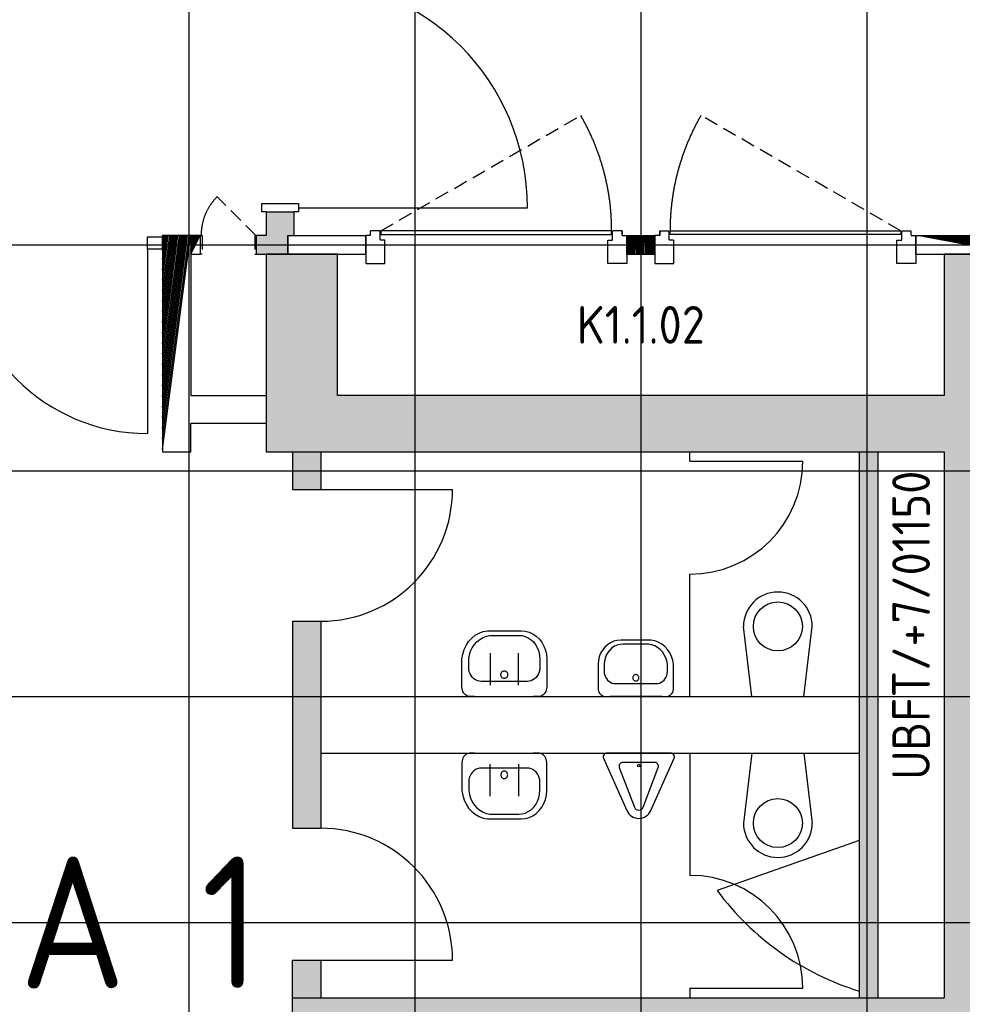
# Model space of a CAD drawing. Header units: millimetres. Extents: x 2502971067 to 2502991033, y 5626762590 to 5626807088.
# Tile 3 of 109: x 2502981352 to 2502986357, y 5626768375 to 5626773606. Entities that reach past the tile are written whole.
import ezdxf
from ezdxf.enums import TextEntityAlignment as Align

# ---------------------------------------------------------------- set-up
doc = ezdxf.new("R2010")
doc.units = ezdxf.units.MM
doc.linetypes.add('GESTRICHELT', pattern=[0.75, 0.5, -0.25])
for name, color, linetype in [('A_Kern', 7, 'Continuous'), ('A_Kern-Beschr', 2, 'Continuous'), ('A_Raster', 253, 'Continuous'), ('A_Schacht-Beschr', 2, 'Continuous'), ('A_Schacht-Tür', 2, 'GESTRICHELT'), ('A_Schraffur-F90', 9, 'Continuous'), ('A_Schraffur-F90-Brandabschnitt', 2, 'Continuous'), ('A_Schraffur-Kern', 9, 'Continuous'), ('A_Schraffur-Wand', 9, 'Continuous'), ('A_Tür', 1, 'Continuous'), ('A_Tür-Brandschutz-Kern-WC', 1, 'Continuous'), ('A_Tür-Brandschutz-Kern-WC-Beschr', 2, 'Continuous'), ('A_Tür-T30', 1, 'Continuous'), ('A_Tür-T30-Brandabschnitt', 1, 'Continuous'), ('A_Wand', 7, 'Continuous'), ('A_Wand-F90', 7, 'Continuous'), ('A_Wand-F90-Brandabschnitt', 7, 'Continuous'), ('A_Wand-Glas', 7, 'Continuous'), ('I_Sanitär', 2, 'Continuous')]:
    doc.layers.add(name, color=color, linetype=linetype)
doc.styles.add('Isocp 2.0mm', font='isocp.shx', dxfattribs={"height": 200})
doc.styles.add('Isocp 5.0mm', font='isocp.shx', dxfattribs={"height": 500})
pattern_1 = [(45, (0, 0), (-70.7106781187, 70.7106781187), []), (135, (0, 0), (-70.7106781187, -70.7106781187), [])]

msp = doc.modelspace()

# ---------------------------------------------------------------- hatches: boundary and pattern name
at = {"layer": 'A_Schraffur-F90'}
h = msp.add_hatch(color=256, dxfattribs=at)
h.dxf.hatch_style = 1
h.paths.add_polyline_path([(2502982950, 5626771310), (2502982800, 5626771310), (2502982800, 5626771110), (2502982950, 5626771110)])
h = msp.add_hatch(color=256, dxfattribs=at)
h.dxf.hatch_style = 1
h.paths.add_polyline_path([(2502982950, 5626770410), (2502982800, 5626770410), (2502982800, 5626769310), (2502982950, 5626769310)])
h = msp.add_hatch(color=256, dxfattribs=at)
h.dxf.hatch_style = 1
h.paths.add_polyline_path([(2502982950, 5626768610), (2502982800, 5626768610), (2502982800, 5626768410), (2502982950, 5626768410)])
at = {"layer": 'A_Schraffur-F90-Brandabschnitt'}
h = msp.add_hatch(dxfattribs=at)
h.set_pattern_fill('_USER', color=256, scale=100, angle=45, style=0, double=1, pattern_type=0)
h.set_pattern_definition(pattern_1)
h.paths.add_polyline_path([(2502982260, 5626771610), (2502982260, 5626772460), (2502982110, 5626772460), (2502982110, 5626771310), (2502982260, 5626771310), (2502982260, 5626771460), (2502982660, 5626771460), (2502982660, 5626771610)], flags=0)
h = msp.add_hatch(dxfattribs=at)
h.set_pattern_fill('_USER', color=256, scale=100, angle=45, style=0, double=1, pattern_type=0)
h.set_pattern_definition(pattern_1)
h.paths.add_polyline_path([(2502982310, 5626772460), (2502982260, 5626772460), (2502982260, 5626772360), (2502982310, 5626772360)])
h = msp.add_hatch(dxfattribs=at)
h.set_pattern_fill('_USER', color=256, scale=100, angle=45, style=0, double=1, pattern_type=0)
h.set_pattern_definition(pattern_1)
h.paths.add_polyline_path([(2502983190, 5626772460), (2502982775, 5626772460), (2502982775, 5626772360), (2502983190, 5626772360)])
h = msp.add_hatch(dxfattribs=at)
h.set_pattern_fill('_USER', color=256, scale=100, angle=45, style=0, double=1, pattern_type=0)
h.set_pattern_definition(pattern_1)
h.paths.add_polyline_path([(2502984725, 5626772460), (2502984575, 5626772460), (2502984575, 5626772360), (2502984725, 5626772360.000001)])
h = msp.add_hatch(dxfattribs=at)
h.set_pattern_fill('_USER', color=256, scale=100, angle=45, style=0, double=1, pattern_type=0)
h.set_pattern_definition(pattern_1)
h.paths.add_polyline_path([(2502986640, 5626772460), (2502986110, 5626772460), (2502986110, 5626772360), (2502986640, 5626772360)])
at = {"layer": 'A_Schraffur-Kern'}
h = msp.add_hatch(color=256, dxfattribs=at)
h.dxf.hatch_style = 1
h.paths.add_polyline_path([(2502986640, 5626772360), (2502986260, 5626772360), (2502986260, 5626771610), (2502983040, 5626771610), (2502983040, 5626772360), (2502982775, 5626772360), (2502982660, 5626772360), (2502982660, 5626771310), (2502986260, 5626771310), (2502986260, 5626768410), (2502982800, 5626768410), (2502982800, 5626768210), (2502986260, 5626768210), (2502986260, 5626766310), (2502982660, 5626766310), (2502982660, 5626765260), (2502983040, 5626765260), (2502983040, 5626766010), (2502986260, 5626766010), (2502986260, 5626765260), (2502986640, 5626765260)])
h = msp.add_hatch(color=256, dxfattribs=at)
h.dxf.hatch_style = 1
h.paths.add_polyline_path([(2502985910, 5626771310), (2502985810, 5626771310), (2502985810, 5626768410), (2502985910, 5626768410)])
at = {"layer": 'A_Schraffur-Wand'}
h = msp.add_hatch(color=256, dxfattribs=at)
h.dxf.hatch_style = 1
h.paths.add_polyline_path([(2502982660, 5626772460), (2502982610, 5626772460), (2502982610, 5626772360), (2502982775, 5626772360), (2502982775, 5626772460), (2502982810, 5626772460), (2502982810, 5626772584.9995), (2502982660, 5626772584.9995)])

# ---------------------------------------------------------------- linework, layer by layer
at = {"layer": 'A_Kern'}
for p, q in [((2502983040, 5626772360), (2502982660, 5626772360)), ((2502982660, 5626772360), (2502982660, 5626771310)), ((2502983040, 5626771610), (2502983040, 5626772360)), ((2502986640, 5626772360), (2502986260, 5626772360)), ((2502986260, 5626772360), (2502986260, 5626771610)), ((2502986260, 5626771610), (2502983040, 5626771610)), ((2502982660, 5626771310), (2502986260, 5626771310)), ((2502985810, 5626771310), (2502985810, 5626768410)), ((2502985910, 5626768410), (2502985910, 5626771310)), ((2502986260, 5626771310), (2502986260, 5626768410)), ((2502982800, 5626768210), (2502982800, 5626768410)), ((2502982800, 5626768410), (2502986260, 5626768410))]:
    msp.add_line(p, q, dxfattribs=at)
at = {"layer": 'A_Raster'}
for p, q in [((2502982250, 5626806160), (2502982250, 5626762660)), ((2502983450, 5626806160), (2502983450, 5626762660)), ((2502984650, 5626806160), (2502984650, 5626762660)), ((2502985850, 5626806160), (2502985850, 5626762660)), ((2502971300, 5626772410), (2502990800, 5626772410)), ((2502971300, 5626771210), (2502990800, 5626771210)), ((2502971300, 5626770010), (2502990800, 5626770010)), ((2502971300, 5626768810), (2502990800, 5626768810))]:
    msp.add_line(p, q, dxfattribs=at)
at = {"layer": 'A_Schacht-Tür', "ltscale": 150}
for p, q in [((2502983270, 5626772485), (2502984330.88112, 5626773097.5)), ((2502986030, 5626772485), (2502984969.11888, 5626773097.5)), ((2502982605, 5626772460), (2502982399.939034, 5626772665.060966)), ((2502982310, 5626772460), (2502982320, 5626772460)), ((2502982320, 5626772460), (2502982320, 5626772360)), ((2502982610, 5626772460), (2502982600, 5626772460)), ((2502982600, 5626772460), (2502982600, 5626772360)), ((2502982320, 5626772360), (2502982310, 5626772360)), ((2502982600, 5626772360), (2502982610, 5626772360))]:
    msp.add_line(p, q, dxfattribs=at)
at = {"layer": 'A_Schacht-Tür'}
for p, q in [((2502983215, 5626772460), (2502983215, 5626772485)), ((2502983215, 5626772460), (2502983215, 5626772485)), ((2502983265, 5626772485), (2502983215, 5626772485)), ((2502983265, 5626772435), (2502983265, 5626772485)), ((2502984495, 5626772485), (2502983270, 5626772485)), ((2502983270, 5626772485), (2502983270, 5626772465)), ((2502984495, 5626772465), (2502984495, 5626772485)), ((2502984500, 5626772435), (2502984500, 5626772485)), ((2502984550, 5626772485), (2502984500, 5626772485)), ((2502984550, 5626772485), (2502984550, 5626772460)), ((2502984550, 5626772460), (2502984550, 5626772485)), ((2502984750, 5626772485), (2502984750, 5626772460)), ((2502984750, 5626772460), (2502984750, 5626772485)), ((2502984750, 5626772485), (2502984800, 5626772485)), ((2502984800, 5626772435), (2502984800, 5626772485)), ((2502984805, 5626772485), (2502986030, 5626772485)), ((2502984805, 5626772465), (2502984805, 5626772485)), ((2502986030, 5626772485), (2502986030, 5626772465)), ((2502986035, 5626772435), (2502986035, 5626772485)), ((2502986035, 5626772485), (2502986085, 5626772485)), ((2502986085, 5626772460), (2502986085, 5626772485)), ((2502986085, 5626772460), (2502986085, 5626772485)), ((2502983215, 5626772460), (2502983190, 5626772460)), ((2502983190, 5626772460), (2502983190, 5626772310)), ((2502983290, 5626772435), (2502983265, 5626772435)), ((2502983270, 5626772465), (2502984495, 5626772465)), ((2502983290, 5626772310), (2502983290, 5626772435)), ((2502984475, 5626772310), (2502984475, 5626772435)), ((2502984475, 5626772435), (2502984500, 5626772435)), ((2502984550, 5626772460), (2502984575, 5626772460)), ((2502984575, 5626772460), (2502984575, 5626772310)), ((2502984750, 5626772460), (2502984725, 5626772460)), ((2502984725, 5626772460), (2502984725, 5626772310)), ((2502984825, 5626772435), (2502984800, 5626772435)), ((2502986030, 5626772465), (2502984805, 5626772465)), ((2502984825, 5626772310), (2502984825, 5626772435)), ((2502986010, 5626772310), (2502986010, 5626772435)), ((2502986010, 5626772435), (2502986035, 5626772435)), ((2502986085, 5626772460), (2502986110, 5626772460)), ((2502986110, 5626772460), (2502986110, 5626772310)), ((2502983190, 5626772310), (2502983290, 5626772310)), ((2502984575, 5626772310), (2502984475, 5626772310)), ((2502984725, 5626772310), (2502984825, 5626772310)), ((2502986110, 5626772310), (2502986010, 5626772310))]:
    msp.add_line(p, q, dxfattribs=at)
at = {"layer": 'A_Schacht-Tür', "ltscale": 150}
for centre, radius, start, end in [((2502983270, 5626772485), 1225, 0, 29.999999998), ((2502986030, 5626772485), 1225, 150.000000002, 180), ((2502982605, 5626772460), 290, 135, 180)]:
    msp.add_arc(centre, radius, start, end, dxfattribs=at)
at = {"layer": 'A_Tür'}
for p, q in [((2502982637, 5626772584.9995), (2502982637, 5626772629.9995)), ((2502982637, 5626772629.9995), (2502982833, 5626772629.9995)), ((2502982833, 5626772629.9995), (2502982833, 5626772584.9995)), ((2502982833, 5626772607.4995), (2502984048, 5626772607.4995)), ((2502982660, 5626772584.9995), (2502982637, 5626772584.9995)), ((2502982833, 5626772584.9995), (2502982810, 5626772584.9995)), ((2502984910, 5626771260), (2502984910, 5626771310)), ((2502984910, 5626771260), (2502985510, 5626771260)), ((2502982950, 5626771110), (2502983650, 5626771110)), ((2502984910, 5626770010), (2502984910, 5626770660)), ((2502984910, 5626769710), (2502984910, 5626769060)), ((2502982950, 5626768610), (2502983650, 5626768610)), ((2502984910, 5626768460), (2502985510, 5626768460)), ((2502984910, 5626768460), (2502984910, 5626768410))]:
    msp.add_line(p, q, dxfattribs=at)
for centre, radius, start, end in [((2502982833, 5626772607.4995), 1215, 0, 90), ((2502984910, 5626771260), 600, 270, 0), ((2502982950, 5626771110), 700, 270, 0), ((2502982950, 5626768610), 700, 0, 90), ((2502984910, 5626768460), 600, 0, 90)]:
    msp.add_arc(centre, radius, start, end, dxfattribs=at)
at = {"layer": 'A_Tür-Brandschutz-Kern-WC'}
msp.add_line((2502985810, 5626769245), (2502985055.379325, 5626768979.391948), dxfattribs=at)
msp.add_arc((2502986242.912094, 5626769856.319872), 1476.223784, 216.44382097, 252.946991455, dxfattribs=at)
at = {"layer": 'A_Tür-T30'}
msp.add_line((2502982110, 5626772452.5), (2502982110, 5626772387.5), dxfattribs=at)
at = {"layer": 'A_Tür-T30-Brandabschnitt'}
for p, q in [((2502982030, 5626772387.5), (2502982030, 5626772452.5)), ((2502982030, 5626772452.5), (2502982110, 5626772452.5)), ((2502982030, 5626772387.5), (2502982030, 5626771407.5)), ((2502982110, 5626772387.5), (2502982030, 5626772387.5))]:
    msp.add_line(p, q, dxfattribs=at)
msp.add_arc((2502982030, 5626772387.5), 980, 180, 270, dxfattribs=at)
at = {"layer": 'A_Wand'}
for p, q in [((2502982660, 5626772584.9995), (2502982660, 5626772460)), ((2502982660, 5626772584.9995), (2502982810, 5626772584.9995)), ((2502982810, 5626772460), (2502982810, 5626772584.9995)), ((2502982660, 5626772460), (2502982610, 5626772460)), ((2502982610, 5626772360), (2502982610, 5626772460)), ((2502982775, 5626772460), (2502982775, 5626772360)), ((2502982775, 5626772460), (2502982810, 5626772460)), ((2502982610, 5626772360), (2502982775, 5626772360)), ((2502982950, 5626770010), (2502985810, 5626770010)), ((2502982950, 5626769710), (2502985810, 5626769710))]:
    msp.add_line(p, q, dxfattribs=at)
at = {"layer": 'A_Wand-F90'}
for p, q in [((2502982800, 5626771310), (2502982800, 5626771110)), ((2502982950, 5626771310), (2502982950, 5626771110)), ((2502982800, 5626771110), (2502982950, 5626771110)), ((2502982800, 5626770410), (2502982950, 5626770410)), ((2502982800, 5626770410), (2502982800, 5626769310)), ((2502982950, 5626770410), (2502982950, 5626769310)), ((2502982800, 5626769310), (2502982950, 5626769310)), ((2502982800, 5626768610), (2502982950, 5626768610)), ((2502982800, 5626768410), (2502982800, 5626768610)), ((2502982950, 5626768610), (2502982950, 5626768410))]:
    msp.add_line(p, q, dxfattribs=at)
at = {"layer": 'A_Wand-F90-Brandabschnitt'}
for p, q in [((2502982110, 5626772460), (2502982110, 5626771310)), ((2502982260, 5626772460), (2502982110, 5626772460)), ((2502982260, 5626772460), (2502982260, 5626771610)), ((2502982310, 5626772460), (2502982260, 5626772460)), ((2502982310, 5626772460), (2502982310, 5626772360)), ((2502982775, 5626772460), (2502983190, 5626772460)), ((2502982775, 5626772360), (2502982775, 5626772460)), ((2502983190, 5626772360), (2502983190, 5626772460)), ((2502984575, 5626772360), (2502984575, 5626772460)), ((2502984575, 5626772460), (2502984725, 5626772460)), ((2502984725, 5626772360), (2502984725, 5626772460)), ((2502986110, 5626772360), (2502986110, 5626772460)), ((2502986110, 5626772460), (2502986640, 5626772460)), ((2502982260, 5626772360), (2502982310, 5626772360)), ((2502982775, 5626772360), (2502983190, 5626772360)), ((2502984575, 5626772360), (2502984725, 5626772360)), ((2502986110, 5626772360), (2502986640, 5626772360)), ((2502982260, 5626771610), (2502982660, 5626771610)), ((2502982260, 5626771310), (2502982260, 5626771460)), ((2502982660, 5626771460), (2502982260, 5626771460)), ((2502982110, 5626771310), (2502982260, 5626771310))]:
    msp.add_line(p, q, dxfattribs=at)
at = {"layer": 'A_Wand-Glas'}
msp.add_line((2502982110, 5626772380), (2502982110, 5626772460), dxfattribs=at)
at = {"layer": 'I_Sanitär'}
for p, q in [((2502983770.404893, 5626770335.417356), (2502983790.729572, 5626770347.225717)), ((2502983790.729572, 5626770347.225717), (2502983812.427629, 5626770355.48324)), ((2502983812.427629, 5626770355.48324), (2502983835, 5626770360)), ((2502983835, 5626770360), (2502984015, 5626770360)), ((2502984015, 5626770360), (2502984036.118653, 5626770358.153251)), ((2502984036.118653, 5626770358.153251), (2502984056.717294, 5626770352.658478)), ((2502984056.717294, 5626770352.658478), (2502984076.288717, 5626770343.650979)), ((2502984076.288717, 5626770343.650979), (2502984094.351009, 5626770331.35255)), ((2502985240, 5626770010), (2502985195, 5626770382.5)), ((2502985515, 5626770010), (2502985560, 5626770382.5)), ((2502983722.12438, 5626770281.772341), (2502983735.703223, 5626770302.309927)), ((2502983735.703223, 5626770302.309927), (2502983751.921066, 5626770320.329752)), ((2502983751.921066, 5626770320.329752), (2502983770.404893, 5626770335.417356)), ((2502983755.060718, 5626770269.297615), (2502983766.39246, 5626770286.281179)), ((2502983766.39246, 5626770286.281179), (2502983779.846939, 5626770301.230599)), ((2502983779.846939, 5626770301.230599), (2502983795.132146, 5626770313.821424)), ((2502983795.132146, 5626770313.821424), (2502983811.916345, 5626770323.780393)), ((2502983811.916345, 5626770323.780393), (2502983829.835262, 5626770330.891361)), ((2502983829.835262, 5626770330.891361), (2502983848.5, 5626770335)), ((2502983848.5, 5626770335), (2502984001.5, 5626770335)), ((2502984001.5, 5626770335), (2502984019.098877, 5626770333.461042)), ((2502984019.098877, 5626770333.461042), (2502984036.264412, 5626770328.882065)), ((2502984036.264412, 5626770328.882065), (2502984052.573931, 5626770321.375815)), ((2502984052.573931, 5626770321.375815), (2502984067.625841, 5626770311.127124)), ((2502984067.625841, 5626770311.127124), (2502984081.049513, 5626770298.388348)), ((2502984081.049513, 5626770298.388348), (2502984092.514412, 5626770283.473157)), ((2502984094.351009, 5626770331.35255), (2502984110.459415, 5626770316.066017)), ((2502984110.459415, 5626770316.066017), (2502984124.217294, 5626770298.167788)), ((2502984124.217294, 5626770298.167788), (2502984135.285881, 5626770278.098575)), ((2502984472.839387, 5626770285.445042), (2502984458.520804, 5626770272.3423)), ((2502984488.894758, 5626770295.986553), (2502984472.839387, 5626770285.445042)), ((2502984506.291579, 5626770303.707267), (2502984488.894758, 5626770295.986553)), ((2502984524.601482, 5626770308.417072), (2502984506.291579, 5626770303.707267)), ((2502984539.730171, 5626770287.252322), (2502984524.471919, 5626770283.327484)), ((2502984543.373618, 5626770310), (2502984524.601482, 5626770308.417072)), ((2502984555.373618, 5626770288.571428), (2502984539.730171, 5626770287.252322)), ((2502984703.373618, 5626770310), (2502984543.373618, 5626770310)), ((2502984691.373618, 5626770288.571428), (2502984555.373618, 5626770288.571428)), ((2502984707.964496, 5626770285.049739), (2502984691.373618, 5626770288.571428)), ((2502984723.437948, 5626770306.128491), (2502984703.373618, 5626770310)), ((2502984742.725109, 5626770299.050614), (2502984723.437948, 5626770306.128491)), ((2502984760.79149, 5626770288.929162), (2502984742.725109, 5626770299.050614)), ((2502984777.22156, 5626770275.99693), (2502984760.79149, 5626770288.929162)), ((2502983700, 5626770210), (2502983704.065084, 5626770235.080413)), ((2502983704.065084, 5626770235.080413), (2502983711.496855, 5626770259.189363)), ((2502983711.496855, 5626770259.189363), (2502983722.12438, 5626770281.772341)), ((2502983739.697774, 5626770230.738598), (2502983746.097647, 5626770250.648506)), ((2502983746.097647, 5626770250.648506), (2502983755.060718, 5626770269.297615)), ((2502983850, 5626770240), (2502983850, 5626770090)), ((2502984000, 5626770090), (2502984000, 5626770240)), ((2502984092.514412, 5626770283.473157), (2502984101.738234, 5626770266.748813)), ((2502984101.738234, 5626770266.748813), (2502984108.493858, 5626770248.627124)), ((2502984108.493858, 5626770248.627124), (2502984112.614938, 5626770229.554308)), ((2502984135.285881, 5626770278.098575), (2502984143.39263, 5626770256.35255)), ((2502984143.39263, 5626770256.35255), (2502984148.337926, 5626770233.46517)), ((2502984148.337926, 5626770233.46517), (2502984150, 5626770210)), ((2502984436.452835, 5626770239.798779), (2502984429.246836, 5626770221.159328)), ((2502984446.291579, 5626770257.000961), (2502984436.452835, 5626770239.798779)), ((2502984458.520804, 5626770272.3423), (2502984446.291579, 5626770257.000961)), ((2502984474.471919, 5626770244.405562), (2502984466.272965, 5626770230.070411)), ((2502984484.66294, 5626770257.190012), (2502984474.471919, 5626770244.405562)), ((2502984496.595093, 5626770268.108964), (2502984484.66294, 5626770257.190012)), ((2502984509.974568, 5626770276.893557), (2502984496.595093, 5626770268.108964)), ((2502984524.471919, 5626770283.327484), (2502984509.974568, 5626770276.893557)), ((2502984723.892423, 5626770278.954622), (2502984707.964496, 5626770285.049739)), ((2502984738.81171, 5626770270.418365), (2502984723.892423, 5626770278.954622)), ((2502984752.398561, 5626770259.626228), (2502984738.81171, 5626770270.418365)), ((2502984764.358098, 5626770246.81244), (2502984752.398561, 5626770259.626228)), ((2502984774.430758, 5626770232.255098), (2502984764.358098, 5626770246.81244)), ((2502984791.63742, 5626770260.551366), (2502984777.22156, 5626770275.99693)), ((2502984803.707502, 5626770242.947721), (2502984791.63742, 5626770260.551366)), ((2502984813.154191, 5626770223.590883), (2502984803.707502, 5626770242.947721)), ((2502983700, 5626770060), (2502983700, 5626770210)), ((2502983736, 5626770210), (2502983739.697774, 5626770230.738598)), ((2502983736, 5626770165), (2502983736, 5626770210)), ((2502984112.614938, 5626770229.554308), (2502984114, 5626770210)), ((2502984114, 5626770210), (2502984114, 5626770165)), ((2502984150, 5626770210), (2502984150, 5626770060)), ((2502984424.851017, 5626770201.541574), (2502984423.373618, 5626770181.428572)), ((2502984423.373618, 5626770181.428572), (2502984423.373618, 5626770052.857142)), ((2502984429.246836, 5626770221.159328), (2502984424.851017, 5626770201.541574)), ((2502984456.604784, 5626770198.189407), (2502984455.373618, 5626770181.428572)), ((2502984455.373618, 5626770181.428572), (2502984455.373618, 5626770142.857142)), ((2502984460.267966, 5626770214.537535), (2502984456.604784, 5626770198.189407)), ((2502984466.272965, 5626770230.070411), (2502984460.267966, 5626770214.537535)), ((2502984782.397932, 5626770216.270147), (2502984774.430758, 5626770232.255098)), ((2502984788.086707, 5626770199.204512), (2502984782.397932, 5626770216.270147)), ((2502984791.373618, 5626770181.428572), (2502984788.086707, 5626770199.204512)), ((2502984791.373618, 5626770142.857142), (2502984791.373618, 5626770181.428572)), ((2502984819.76021, 5626770202.926068), (2502984813.154191, 5626770223.590883)), ((2502984823.373618, 5626770181.428572), (2502984819.76021, 5626770202.926068)), ((2502984823.373618, 5626770052.857142), (2502984823.373618, 5626770181.428572)), ((2502983736.831037, 5626770153.267415), (2502983736, 5626770165)), ((2502983739.303685, 5626770141.823726), (2502983736.831037, 5626770153.267415)), ((2502983743.357059, 5626770130.950712), (2502983739.303685, 5626770141.823726)), ((2502983748.891353, 5626770120.916106), (2502983743.357059, 5626770130.950712)), ((2502983907, 5626770126.116173), (2502983907.22161, 5626770129.244863)), ((2502983907.22161, 5626770129.244863), (2502983907.880983, 5626770132.296513)), ((2502983907.880983, 5626770132.296513), (2502983908.961883, 5626770135.195983)), ((2502983908.961883, 5626770135.195983), (2502983910.437694, 5626770137.871879)), ((2502983910.437694, 5626770137.871879), (2502983912.272078, 5626770140.258308)), ((2502983912.272078, 5626770140.258308), (2502983914.419866, 5626770142.296513)), ((2502983914.419866, 5626770142.296513), (2502983916.828171, 5626770143.936303)), ((2502983916.828171, 5626770143.936303), (2502983919.437694, 5626770145.137303)), ((2502983919.437694, 5626770145.137303), (2502983922.18418, 5626770145.86994)), ((2502983922.18418, 5626770145.86994), (2502983925, 5626770146.116173)), ((2502983925, 5626770146.116173), (2502983927.81582, 5626770145.86994)), ((2502983927.81582, 5626770145.86994), (2502983930.562306, 5626770145.137303)), ((2502983930.562306, 5626770145.137303), (2502983933.171829, 5626770143.936303)), ((2502983933.171829, 5626770143.936303), (2502983935.580134, 5626770142.296513)), ((2502983935.580134, 5626770142.296513), (2502983937.727922, 5626770140.258308)), ((2502983937.727922, 5626770140.258308), (2502983939.562306, 5626770137.871879)), ((2502983939.562306, 5626770137.871879), (2502983941.038117, 5626770135.195983)), ((2502983941.038117, 5626770135.195983), (2502983942.119017, 5626770132.296513)), ((2502983942.119017, 5626770132.296513), (2502983942.77839, 5626770129.244863)), ((2502983942.77839, 5626770129.244863), (2502983943, 5626770126.116173)), ((2502984106.642941, 5626770130.950712), (2502984101.108647, 5626770120.916106)), ((2502984110.696315, 5626770141.823726), (2502984106.642941, 5626770130.950712)), ((2502984113.168963, 5626770153.267415), (2502984110.696315, 5626770141.823726)), ((2502984114, 5626770165), (2502984113.168963, 5626770153.267415)), ((2502984455.373618, 5626770142.857142), (2502984456.112318, 5626770132.800641)), ((2502984456.112318, 5626770132.800641), (2502984458.310227, 5626770122.991765)), ((2502984788.437009, 5626770122.991765), (2502984790.634918, 5626770132.800641)), ((2502984790.634918, 5626770132.800641), (2502984791.373618, 5626770142.857142)), ((2502983755.770292, 5626770111.966991), (2502983748.891353, 5626770120.916106)), ((2502983763.824495, 5626770104.323726), (2502983755.770292, 5626770111.966991)), ((2502983772.855641, 5626770098.174511), (2502983763.824495, 5626770104.323726)), ((2502983782.641353, 5626770093.670761), (2502983772.855641, 5626770098.174511)), ((2502983792.940674, 5626770090.923374), (2502983782.641353, 5626770093.670761)), ((2502983803.5, 5626770090), (2502983792.940674, 5626770090.923374)), ((2502984046.5, 5626770090), (2502983803.5, 5626770090)), ((2502983850, 5626770090), (2502983850, 5626770070)), ((2502983907.22161, 5626770122.987484), (2502983907, 5626770126.116173)), ((2502983907.880983, 5626770119.935833), (2502983907.22161, 5626770122.987484)), ((2502983908.961883, 5626770117.036363), (2502983907.880983, 5626770119.935833)), ((2502983910.437694, 5626770114.360468), (2502983908.961883, 5626770117.036363)), ((2502983912.272078, 5626770111.974037), (2502983910.437694, 5626770114.360468)), ((2502983914.419866, 5626770109.935833), (2502983912.272078, 5626770111.974037)), ((2502983916.828171, 5626770108.296042), (2502983914.419866, 5626770109.935833)), ((2502983919.437694, 5626770107.095043), (2502983916.828171, 5626770108.296042)), ((2502983922.18418, 5626770106.362407), (2502983919.437694, 5626770107.095043)), ((2502983925, 5626770106.116173), (2502983922.18418, 5626770106.362407)), ((2502983927.81582, 5626770106.362407), (2502983925, 5626770106.116173)), ((2502983930.562306, 5626770107.095043), (2502983927.81582, 5626770106.362407)), ((2502983933.171829, 5626770108.296042), (2502983930.562306, 5626770107.095043)), ((2502983935.580134, 5626770109.935833), (2502983933.171829, 5626770108.296042)), ((2502983937.727922, 5626770111.974037), (2502983935.580134, 5626770109.935833)), ((2502983939.562306, 5626770114.360468), (2502983937.727922, 5626770111.974037)), ((2502983941.038117, 5626770117.036363), (2502983939.562306, 5626770114.360468)), ((2502983942.119017, 5626770119.935833), (2502983941.038117, 5626770117.036363)), ((2502983942.77839, 5626770122.987484), (2502983942.119017, 5626770119.935833)), ((2502983943, 5626770126.116173), (2502983942.77839, 5626770122.987484)), ((2502984000, 5626770070), (2502984000, 5626770090)), ((2502984057.059326, 5626770090.923374), (2502984046.5, 5626770090)), ((2502984067.358647, 5626770093.670761), (2502984057.059326, 5626770090.923374)), ((2502984077.144359, 5626770098.174511), (2502984067.358647, 5626770093.670761)), ((2502984086.175505, 5626770104.323726), (2502984077.144359, 5626770098.174511)), ((2502984094.229708, 5626770111.966991), (2502984086.175505, 5626770104.323726)), ((2502984101.108647, 5626770120.916106), (2502984094.229708, 5626770111.966991)), ((2502984458.310227, 5626770122.991765), (2502984461.913227, 5626770113.672039)), ((2502984461.913227, 5626770113.672039), (2502984466.832598, 5626770105.070948)), ((2502984466.832598, 5626770105.070948), (2502984472.947211, 5626770097.400278)), ((2502984472.947211, 5626770097.400278), (2502984480.106503, 5626770090.848907)), ((2502984480.106503, 5626770090.848907), (2502984488.134188, 5626770085.578152)), ((2502984488.134188, 5626770085.578152), (2502984496.832598, 5626770081.717795)), ((2502984496.832598, 5626770081.717795), (2502984505.98755, 5626770079.362892)), ((2502984505.98755, 5626770079.362892), (2502984515.373618, 5626770078.571428)), ((2502984515.373618, 5626770078.571428), (2502984731.373618, 5626770078.571428)), ((2502984607.570604, 5626770112.209882), (2502984607.373618, 5626770109.528149)), ((2502984607.373618, 5626770109.528149), (2502984607.570604, 5626770106.846415)), ((2502984608.156713, 5626770114.825583), (2502984607.570604, 5626770112.209882)), ((2502984607.570604, 5626770106.846415), (2502984608.156713, 5626770104.230714)), ((2502984609.117514, 5626770117.310843), (2502984608.156713, 5626770114.825583)), ((2502984608.156713, 5626770104.230714), (2502984609.117514, 5626770101.745454)), ((2502984610.429346, 5626770119.604467), (2502984609.117514, 5626770117.310843)), ((2502984609.117514, 5626770101.745454), (2502984610.429346, 5626770099.45183)), ((2502984612.059909, 5626770121.649979), (2502984610.429346, 5626770119.604467)), ((2502984610.429346, 5626770099.45183), (2502984612.059909, 5626770097.406318)), ((2502984613.969054, 5626770123.397011), (2502984612.059909, 5626770121.649979)), ((2502984612.059909, 5626770097.406318), (2502984613.969054, 5626770095.659286)), ((2502984616.10977, 5626770124.802546), (2502984613.969054, 5626770123.397011)), ((2502984613.969054, 5626770095.659286), (2502984616.10977, 5626770094.253751)), ((2502984618.429346, 5626770125.831974), (2502984616.10977, 5626770124.802546)), ((2502984616.10977, 5626770094.253751), (2502984618.429346, 5626770093.224322)), ((2502984620.870667, 5626770126.459949), (2502984618.429346, 5626770125.831974)), ((2502984618.429346, 5626770093.224322), (2502984620.870667, 5626770092.596349)), ((2502984623.373618, 5626770126.671005), (2502984620.870667, 5626770126.459949)), ((2502984620.870667, 5626770092.596349), (2502984623.373618, 5626770092.385291)), ((2502984625.876569, 5626770126.459949), (2502984623.373618, 5626770126.671005)), ((2502984623.373618, 5626770092.385291), (2502984625.876569, 5626770092.596349)), ((2502984628.31789, 5626770125.831974), (2502984625.876569, 5626770126.459949)), ((2502984625.876569, 5626770092.596349), (2502984628.31789, 5626770093.224322)), ((2502984630.637466, 5626770124.802546), (2502984628.31789, 5626770125.831974)), ((2502984628.31789, 5626770093.224322), (2502984630.637466, 5626770094.253751)), ((2502984632.778182, 5626770123.397011), (2502984630.637466, 5626770124.802546)), ((2502984630.637466, 5626770094.253751), (2502984632.778182, 5626770095.659286)), ((2502984634.687326, 5626770121.649979), (2502984632.778182, 5626770123.397011)), ((2502984632.778182, 5626770095.659286), (2502984634.687326, 5626770097.406318)), ((2502984636.31789, 5626770119.604467), (2502984634.687326, 5626770121.649979)), ((2502984634.687326, 5626770097.406318), (2502984636.31789, 5626770099.45183)), ((2502984637.629722, 5626770117.310843), (2502984636.31789, 5626770119.604467)), ((2502984636.31789, 5626770099.45183), (2502984637.629722, 5626770101.745454)), ((2502984638.590522, 5626770114.825583), (2502984637.629722, 5626770117.310843)), ((2502984637.629722, 5626770101.745454), (2502984638.590522, 5626770104.230714)), ((2502984639.176631, 5626770112.209882), (2502984638.590522, 5626770114.825583)), ((2502984638.590522, 5626770104.230714), (2502984639.176631, 5626770106.846415)), ((2502984639.373618, 5626770109.528149), (2502984639.176631, 5626770112.209882)), ((2502984639.176631, 5626770106.846415), (2502984639.373618, 5626770109.528149)), ((2502984731.373618, 5626770078.571428), (2502984740.759686, 5626770079.362892)), ((2502984740.759686, 5626770079.362892), (2502984749.914638, 5626770081.717795)), ((2502984749.914638, 5626770081.717795), (2502984758.613048, 5626770085.578152)), ((2502984758.613048, 5626770085.578152), (2502984766.640733, 5626770090.848907)), ((2502984766.640733, 5626770090.848907), (2502984773.800025, 5626770097.400278)), ((2502984773.800025, 5626770097.400278), (2502984779.914638, 5626770105.070948)), ((2502984779.914638, 5626770105.070948), (2502984784.834009, 5626770113.672039)), ((2502984784.834009, 5626770113.672039), (2502984788.437009, 5626770122.991765)), ((2502983700.554025, 5626770052.178277), (2502983700, 5626770060)), ((2502983702.202457, 5626770044.54915), (2502983700.554025, 5626770052.178277)), ((2502983704.904706, 5626770037.300475), (2502983702.202457, 5626770044.54915)), ((2502983708.594235, 5626770030.610738), (2502983704.904706, 5626770037.300475)), ((2502983709.219141, 5626770029.797771), (2502983708.594235, 5626770030.610738)), ((2502983713.180195, 5626770024.644661), (2502983709.219141, 5626770029.797771)), ((2502983715.402044, 5626770022.536173), (2502983713.180195, 5626770024.644661)), ((2502984136.819805, 5626770024.644661), (2502984134.597956, 5626770022.536173)), ((2502984141.405765, 5626770030.610738), (2502984136.819805, 5626770024.644661)), ((2502984145.095294, 5626770037.300475), (2502984141.405765, 5626770030.610738)), ((2502984147.797543, 5626770044.54915), (2502984145.095294, 5626770037.300475)), ((2502984147.842891, 5626770044.759027), (2502984147.797543, 5626770044.54915)), ((2502984149.445975, 5626770052.178277), (2502984147.842891, 5626770044.759027)), ((2502984150, 5626770060), (2502984149.445975, 5626770052.178277)), ((2502984423.373618, 5626770052.857142), (2502984423.866084, 5626770046.152808)), ((2502984423.866084, 5626770046.152808), (2502984425.291048, 5626770039.793451)), ((2502984425.291048, 5626770039.793451), (2502984425.331357, 5626770039.613558)), ((2502984425.331357, 5626770039.613558), (2502984427.733357, 5626770033.400407)), ((2502984427.733357, 5626770033.400407), (2502984431.012938, 5626770027.666347)), ((2502984431.012938, 5626770027.666347), (2502984435.089347, 5626770022.552567)), ((2502984811.657889, 5626770022.552567), (2502984815.178826, 5626770026.969518)), ((2502984815.178826, 5626770026.969518), (2502984815.734298, 5626770027.666347)), ((2502984815.734298, 5626770027.666347), (2502984819.013879, 5626770033.400407)), ((2502984819.013879, 5626770033.400407), (2502984821.415879, 5626770039.613558)), ((2502984821.415879, 5626770039.613558), (2502984822.881152, 5626770046.152808)), ((2502984822.881152, 5626770046.152808), (2502984823.373618, 5626770052.857142)), ((2502983718.549664, 5626770019.54915), (2502983715.402044, 5626770022.536173)), ((2502983724.570427, 5626770015.449674), (2502983718.549664, 5626770019.54915)), ((2502983731.094235, 5626770012.447174), (2502983724.570427, 5626770015.449674)), ((2502983737.960449, 5626770010.615583), (2502983731.094235, 5626770012.447174)), ((2502983745, 5626770010), (2502983737.960449, 5626770010.615583)), ((2502983767.335085, 5626770010), (2502983745, 5626770010)), ((2502983767.335085, 5626770010), (2502984078.371716, 5626770010)), ((2502984105, 5626770010), (2502984078.371716, 5626770010)), ((2502984112.039551, 5626770010.615583), (2502984105, 5626770010)), ((2502984118.905765, 5626770012.447174), (2502984112.039551, 5626770010.615583)), ((2502984125.429573, 5626770015.449674), (2502984118.905765, 5626770012.447174)), ((2502984131.450336, 5626770019.54915), (2502984125.429573, 5626770015.449674)), ((2502984134.597956, 5626770022.536173), (2502984131.450336, 5626770019.54915)), ((2502984435.089347, 5626770022.552567), (2502984437.064324, 5626770020.745292)), ((2502984437.064324, 5626770020.745292), (2502984439.862208, 5626770018.184986)), ((2502984439.862208, 5626770018.184986), (2502984445.213998, 5626770014.671149)), ((2502984445.213998, 5626770014.671149), (2502984451.012938, 5626770012.097578)), ((2502984451.012938, 5626770012.097578), (2502984457.116239, 5626770010.527642)), ((2502984457.116239, 5626770010.527642), (2502984463.373618, 5626770010)), ((2502984463.373618, 5626770010), (2502984487.043204, 5626770010)), ((2502984763.520209, 5626770010), (2502984487.043204, 5626770010)), ((2502984763.520209, 5626770010), (2502984783.373618, 5626770010)), ((2502984783.373618, 5626770010), (2502984789.630997, 5626770010.527642)), ((2502984789.630997, 5626770010.527642), (2502984795.734298, 5626770012.097578)), ((2502984795.734298, 5626770012.097578), (2502984801.533238, 5626770014.671149)), ((2502984801.533238, 5626770014.671149), (2502984806.885028, 5626770018.184986)), ((2502984806.885028, 5626770018.184986), (2502984809.682912, 5626770020.745292)), ((2502984809.682912, 5626770020.745292), (2502984811.657889, 5626770022.552567)), ((2502985240, 5626770010), (2502985515, 5626770010)), ((2502983745, 5626769710), (2502983737.960449, 5626769709.384417)), ((2502983767.335085, 5626769710), (2502983745, 5626769710)), ((2502983767.335085, 5626769710), (2502984078.371716, 5626769710)), ((2502984105, 5626769710), (2502984078.371716, 5626769710)), ((2502984112.039551, 5626769709.384417), (2502984105, 5626769710)), ((2502984808.449521, 5626769710), (2502984470, 5626769710)), ((2502985240, 5626769710), (2502985195, 5626769337.5)), ((2502985240, 5626769710), (2502985515, 5626769710)), ((2502985515, 5626769710), (2502985560, 5626769337.5)), ((2502983700.554025, 5626769667.821723), (2502983700, 5626769660)), ((2502983700, 5626769660), (2502983700, 5626769510)), ((2502983702.202457, 5626769675.45085), (2502983700.554025, 5626769667.821723)), ((2502983704.904706, 5626769682.699525), (2502983702.202457, 5626769675.45085)), ((2502983708.594235, 5626769689.389262), (2502983704.904706, 5626769682.699525)), ((2502983709.219141, 5626769690.202229), (2502983708.594235, 5626769689.389262)), ((2502983713.180195, 5626769695.355339), (2502983709.219141, 5626769690.202229)), ((2502983715.402044, 5626769697.463827), (2502983713.180195, 5626769695.355339)), ((2502983718.549664, 5626769700.45085), (2502983715.402044, 5626769697.463827)), ((2502983724.570427, 5626769704.550326), (2502983718.549664, 5626769700.45085)), ((2502983731.094235, 5626769707.552826), (2502983724.570427, 5626769704.550326)), ((2502983737.960449, 5626769709.384417), (2502983731.094235, 5626769707.552826)), ((2502984118.905765, 5626769707.552826), (2502984112.039551, 5626769709.384417)), ((2502984125.429573, 5626769704.550326), (2502984118.905765, 5626769707.552826)), ((2502984131.450336, 5626769700.45085), (2502984125.429573, 5626769704.550326)), ((2502984134.597956, 5626769697.463827), (2502984131.450336, 5626769700.45085)), ((2502984136.819805, 5626769695.355339), (2502984134.597956, 5626769697.463827)), ((2502984141.405765, 5626769689.389262), (2502984136.819805, 5626769695.355339)), ((2502984145.095294, 5626769682.699525), (2502984141.405765, 5626769689.389262)), ((2502984147.797543, 5626769675.45085), (2502984145.095294, 5626769682.699525)), ((2502984147.842891, 5626769675.240973), (2502984147.797543, 5626769675.45085)), ((2502984149.445975, 5626769667.821723), (2502984147.842891, 5626769675.240973)), ((2502984150, 5626769660), (2502984149.445975, 5626769667.821723)), ((2502984150, 5626769510), (2502984150, 5626769660)), ((2502984451.723769, 5626769681.877231), (2502984575.257952, 5626769403.925319)), ((2502984724.058062, 5626769660), (2502984554.391459, 5626769660)), ((2502984703.191569, 5626769403.925319), (2502984826.725752, 5626769681.877231)), ((2502983755.770292, 5626769608.033009), (2502983748.891353, 5626769599.083894)), ((2502983763.824495, 5626769615.676274), (2502983755.770292, 5626769608.033009)), ((2502983772.855641, 5626769621.825489), (2502983763.824495, 5626769615.676274)), ((2502983782.641353, 5626769626.329239), (2502983772.855641, 5626769621.825489)), ((2502983792.940674, 5626769629.076626), (2502983782.641353, 5626769626.329239)), ((2502983803.5, 5626769630), (2502983792.940674, 5626769629.076626)), ((2502984046.5, 5626769630), (2502983803.5, 5626769630)), ((2502983850, 5626769630), (2502983850, 5626769650)), ((2502983850, 5626769480), (2502983850, 5626769630)), ((2502983910.437694, 5626769605.639532), (2502983908.961883, 5626769602.963637)), ((2502983912.272078, 5626769608.025963), (2502983910.437694, 5626769605.639532)), ((2502983914.419866, 5626769610.064167), (2502983912.272078, 5626769608.025963)), ((2502983916.828171, 5626769611.703958), (2502983914.419866, 5626769610.064167)), ((2502983919.437694, 5626769612.904957), (2502983916.828171, 5626769611.703958)), ((2502983922.18418, 5626769613.637593), (2502983919.437694, 5626769612.904957)), ((2502983925, 5626769613.883827), (2502983922.18418, 5626769613.637593)), ((2502983927.81582, 5626769613.637593), (2502983925, 5626769613.883827)), ((2502983930.562306, 5626769612.904957), (2502983927.81582, 5626769613.637593)), ((2502983933.171829, 5626769611.703958), (2502983930.562306, 5626769612.904957)), ((2502983935.580134, 5626769610.064167), (2502983933.171829, 5626769611.703958)), ((2502983937.727922, 5626769608.025963), (2502983935.580134, 5626769610.064167)), ((2502983939.562306, 5626769605.639532), (2502983937.727922, 5626769608.025963)), ((2502983941.038117, 5626769602.963637), (2502983939.562306, 5626769605.639532)), ((2502984000, 5626769650), (2502984000, 5626769630)), ((2502984000, 5626769630), (2502984000, 5626769480)), ((2502984057.059326, 5626769629.076626), (2502984046.5, 5626769630)), ((2502984067.358647, 5626769626.329239), (2502984057.059326, 5626769629.076626)), ((2502984077.144359, 5626769621.825489), (2502984067.358647, 5626769626.329239)), ((2502984086.175505, 5626769615.676274), (2502984077.144359, 5626769621.825489)), ((2502984094.229708, 5626769608.033009), (2502984086.175505, 5626769615.676274)), ((2502984101.108647, 5626769599.083894), (2502984094.229708, 5626769608.033009)), ((2502984535.698626, 5626769632.888181), (2502984615.858718, 5626769422.193948)), ((2502984662.590803, 5626769422.193948), (2502984742.750896, 5626769632.888181)), ((2502983736.831037, 5626769566.732585), (2502983736, 5626769555)), ((2502983736, 5626769555), (2502983736, 5626769510)), ((2502983739.303685, 5626769578.176274), (2502983736.831037, 5626769566.732585)), ((2502983743.357059, 5626769589.049288), (2502983739.303685, 5626769578.176274)), ((2502983748.891353, 5626769599.083894), (2502983743.357059, 5626769589.049288)), ((2502983907.22161, 5626769597.012516), (2502983907, 5626769593.883827)), ((2502983907, 5626769593.883827), (2502983907.22161, 5626769590.755137)), ((2502983907.880983, 5626769600.064167), (2502983907.22161, 5626769597.012516)), ((2502983907.22161, 5626769590.755137), (2502983907.880983, 5626769587.703487)), ((2502983908.961883, 5626769602.963637), (2502983907.880983, 5626769600.064167)), ((2502983907.880983, 5626769587.703487), (2502983908.961883, 5626769584.804017)), ((2502983908.961883, 5626769584.804017), (2502983910.437694, 5626769582.128121)), ((2502983910.437694, 5626769582.128121), (2502983912.272078, 5626769579.741692)), ((2502983912.272078, 5626769579.741692), (2502983914.419866, 5626769577.703487)), ((2502983914.419866, 5626769577.703487), (2502983916.828171, 5626769576.063697)), ((2502983916.828171, 5626769576.063697), (2502983919.437694, 5626769574.862697)), ((2502983919.437694, 5626769574.862697), (2502983922.18418, 5626769574.13006)), ((2502983922.18418, 5626769574.13006), (2502983925, 5626769573.883827)), ((2502983925, 5626769573.883827), (2502983927.81582, 5626769574.13006)), ((2502983927.81582, 5626769574.13006), (2502983930.562306, 5626769574.862697)), ((2502983930.562306, 5626769574.862697), (2502983933.171829, 5626769576.063697)), ((2502983933.171829, 5626769576.063697), (2502983935.580134, 5626769577.703487)), ((2502983935.580134, 5626769577.703487), (2502983937.727922, 5626769579.741692)), ((2502983937.727922, 5626769579.741692), (2502983939.562306, 5626769582.128121)), ((2502983939.562306, 5626769582.128121), (2502983941.038117, 5626769584.804017)), ((2502983942.119017, 5626769600.064167), (2502983941.038117, 5626769602.963637)), ((2502983941.038117, 5626769584.804017), (2502983942.119017, 5626769587.703487)), ((2502983942.77839, 5626769597.012516), (2502983942.119017, 5626769600.064167)), ((2502983942.119017, 5626769587.703487), (2502983942.77839, 5626769590.755137)), ((2502983943, 5626769593.883827), (2502983942.77839, 5626769597.012516)), ((2502983942.77839, 5626769590.755137), (2502983943, 5626769593.883827)), ((2502984106.642941, 5626769589.049288), (2502984101.108647, 5626769599.083894)), ((2502984110.696315, 5626769578.176274), (2502984106.642941, 5626769589.049288)), ((2502984113.168963, 5626769566.732585), (2502984110.696315, 5626769578.176274)), ((2502984114, 5626769555), (2502984113.168963, 5626769566.732585)), ((2502984114, 5626769510), (2502984114, 5626769555)), ((2502983700, 5626769510), (2502983704.065084, 5626769484.919587)), ((2502983736, 5626769510), (2502983739.697774, 5626769489.261402)), ((2502984112.614938, 5626769490.445692), (2502984114, 5626769510)), ((2502984148.337926, 5626769486.53483), (2502984150, 5626769510)), ((2502983704.065084, 5626769484.919587), (2502983711.496855, 5626769460.810637)), ((2502983711.496855, 5626769460.810637), (2502983722.12438, 5626769438.227659)), ((2502983739.697774, 5626769489.261402), (2502983746.097647, 5626769469.351494)), ((2502983746.097647, 5626769469.351494), (2502983755.060718, 5626769450.702385)), ((2502983755.060718, 5626769450.702385), (2502983766.39246, 5626769433.718821)), ((2502984092.514412, 5626769436.526843), (2502984101.738234, 5626769453.251187)), ((2502984101.738234, 5626769453.251187), (2502984108.493858, 5626769471.372876)), ((2502984108.493858, 5626769471.372876), (2502984112.614938, 5626769490.445692)), ((2502984135.285881, 5626769441.901425), (2502984143.39263, 5626769463.64745)), ((2502984143.39263, 5626769463.64745), (2502984148.337926, 5626769486.53483)), ((2502983722.12438, 5626769438.227659), (2502983735.703223, 5626769417.690073)), ((2502983735.703223, 5626769417.690073), (2502983751.921066, 5626769399.670248)), ((2502983751.921066, 5626769399.670248), (2502983770.404893, 5626769384.582644)), ((2502983766.39246, 5626769433.718821), (2502983779.846939, 5626769418.769401)), ((2502983779.846939, 5626769418.769401), (2502983795.132146, 5626769406.178576)), ((2502983795.132146, 5626769406.178576), (2502983811.916345, 5626769396.219607)), ((2502983811.916345, 5626769396.219607), (2502983829.835262, 5626769389.108639)), ((2502984036.264412, 5626769391.117935), (2502984052.573931, 5626769398.624185)), ((2502984052.573931, 5626769398.624185), (2502984067.625841, 5626769408.872876)), ((2502984067.625841, 5626769408.872876), (2502984081.049513, 5626769421.611652)), ((2502984081.049513, 5626769421.611652), (2502984092.514412, 5626769436.526843)), ((2502984094.351009, 5626769388.64745), (2502984110.459415, 5626769403.933983)), ((2502984110.459415, 5626769403.933983), (2502984124.217294, 5626769421.832212)), ((2502984124.217294, 5626769421.832212), (2502984135.285881, 5626769441.901425)), ((2502983770.404893, 5626769384.582644), (2502983790.729572, 5626769372.774283)), ((2502983790.729572, 5626769372.774283), (2502983812.427629, 5626769364.51676)), ((2502983812.427629, 5626769364.51676), (2502983835, 5626769360)), ((2502983829.835262, 5626769389.108639), (2502983848.5, 5626769385)), ((2502983835, 5626769360), (2502984015, 5626769360)), ((2502983848.5, 5626769385), (2502984001.5, 5626769385)), ((2502984001.5, 5626769385), (2502984019.098877, 5626769386.538958)), ((2502984015, 5626769360), (2502984036.118653, 5626769361.846749)), ((2502984019.098877, 5626769386.538958), (2502984036.264412, 5626769391.117935)), ((2502984036.118653, 5626769361.846749), (2502984056.717294, 5626769367.341522)), ((2502984056.717294, 5626769367.341522), (2502984076.288717, 5626769376.349021)), ((2502984076.288717, 5626769376.349021), (2502984094.351009, 5626769388.64745))]:
    msp.add_line(p, q, dxfattribs=at)
for centre, radius in [((2502985377.5, 5626770382.5), 130), ((2502984639.268375, 5626769643.146903), 6.817485), ((2502985377.5, 5626769337.5), 130)]:
    msp.add_circle(centre, radius, dxfattribs=at)
for centre, radius, start, end in [((2502985377.5, 5626770382.5), 182.5, 0, 180), ((2502984470, 5626769690), 20, 90, 203.962489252), ((2502984808.449521, 5626769690), 20, 336.037510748, 90), ((2502984554.391459, 5626769640), 20, 90, 200.829667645), ((2502984724.058062, 5626769640), 20, 339.170332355, 90), ((2502984639.224761, 5626769432.355012), 70, 203.96248945, 336.03751055), ((2502984639.224761, 5626769431.083722), 25, 200.829667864, 339.170331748), ((2502985377.5, 5626769337.5), 182.5, 180, 0)]:
    msp.add_arc(centre, radius, start, end, dxfattribs=at)

# ---------------------------------------------------------------- texts
at = {"layer": 'A_Kern-Beschr', "style": 'Isocp 5.0mm'}
msp.add_text('A 1', height=700, dxfattribs=at).set_placement((2502981350, 5626768810), align=Align.MIDDLE_LEFT)
at = {"layer": 'A_Schacht-Beschr', "insert": (2502984650, 5626771985), "char_height": 200, "width": 3220, "attachment_point": 5, "style": 'Isocp 2.0mm'}
msp.add_mtext('K1.1.02', dxfattribs=at)
at = {"layer": 'A_Tür-Brandschutz-Kern-WC-Beschr', "insert": (2502986085, 5626771210), "char_height": 200, "attachment_point": 6, "rotation": 90, "style": 'Isocp 2.0mm'}
msp.add_mtext_dynamic_manual_height_columns('UBFT/+7/01150', width=1836.9689579, gutter_width=12.5, heights=[0], dxfattribs=at)

doc.saveas('drawing.dxf')
